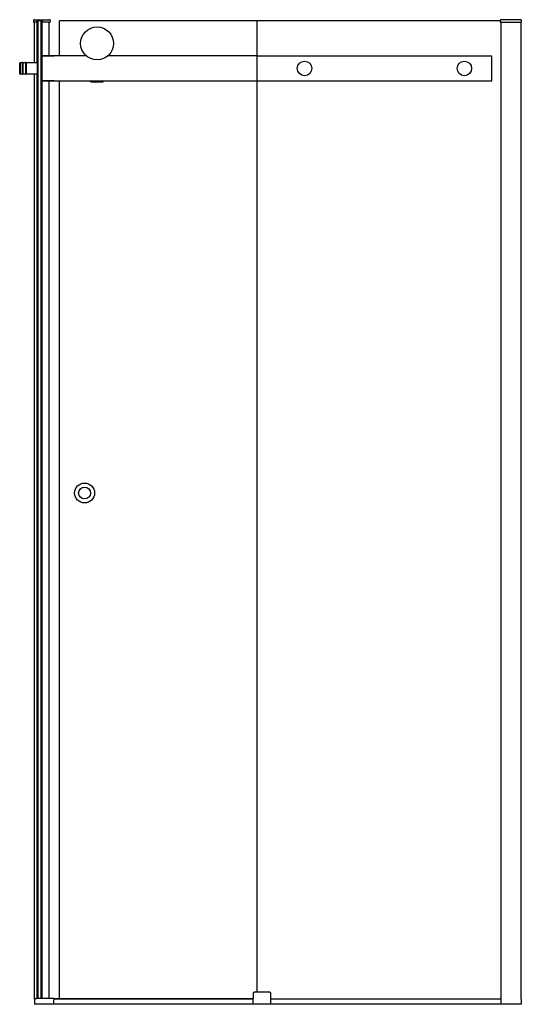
# Model space of a CAD drawing. Header units: millimetres. Extents: x 1751.09 to 1752.1, y 935.79 to 937.76.
import ezdxf

# ---------------------------------------------------------------- set-up
doc = ezdxf.new("R2010")
doc.units = ezdxf.units.MM
doc.layers.add('SANINDUSA', color=3, linetype='CONTINUOUS')

msp = doc.modelspace()

# ---------------------------------------------------------------- linework, layer by layer
at = {"layer": 'SANINDUSA'}
for p, q in [((1751.12, 937.7541), (1751.12, 937.7516)), ((1751.121, 937.7505), (1751.1221, 937.7505)), ((1751.1221, 937.7555), (1751.1215, 937.7555)), ((1751.1221, 937.7555), (1751.1505, 937.7555)), ((1751.1221, 937.6695), (1751.1221, 937.7505)), ((1751.1267, 937.7505), (1751.1221, 937.7505)), ((1751.1271, 937.7535), (1751.127, 937.7515)), ((1751.127, 937.7508), (1751.127, 937.7515)), ((1751.1271, 937.6695), (1751.1271, 937.7537)), ((1751.1275, 937.6695), (1751.1275, 937.754)), ((1751.1372, 937.754), (1751.1276, 937.754)), ((1751.1293, 937.753), (1751.1293, 937.754)), ((1751.1293, 935.7968), (1751.1293, 937.753)), ((1751.1353, 937.753), (1751.1293, 937.753)), ((1751.1353, 937.662), (1751.1353, 937.754)), ((1751.1353, 935.7968), (1751.1353, 937.753)), ((1751.1371, 937.6695), (1751.1371, 937.754)), ((1751.1376, 937.6827), (1751.1376, 937.7538)), ((1751.1377, 937.7515), (1751.1377, 937.7535)), ((1751.1377, 937.7515), (1751.1378, 937.7508)), ((1751.1505, 937.7505), (1751.1381, 937.7505)), ((1751.152, 937.7555), (1751.1505, 937.7555)), ((1751.1505, 937.7505), (1751.1526, 937.7505)), ((1751.1514, 937.683), (1751.1514, 937.7505)), ((1751.1535, 937.7541), (1751.1536, 937.7516)), ((1751.1723, 937.683), (1751.1723, 937.753)), ((1751.5677, 937.753), (1751.1723, 937.753)), ((1751.5677, 935.809), (1751.5677, 937.753)), ((1752.0543, 937.753), (1751.5677, 937.753)), ((1752.0543, 937.7541), (1752.0542, 937.7516)), ((1752.0563, 937.7505), (1752.0552, 937.7505)), ((1752.0558, 937.7555), (1752.0563, 937.7555)), ((1752.0965, 937.7555), (1752.0563, 937.7555)), ((1752.0563, 937.7505), (1752.0966, 937.7505)), ((1752.0564, 935.785), (1752.0564, 937.7505)), ((1752.0964, 935.7955), (1752.0964, 937.7505)), ((1752.0965, 937.7555), (1752.0965, 937.7541)), ((1752.0965, 937.7541), (1752.0966, 937.7516)), ((1752.0965, 935.7955), (1752.0965, 937.7505)), ((1752.0965, 935.7955), (1752.0965, 937.7505)), ((1752.0966, 937.7516), (1752.0966, 937.7505)), ((1751.2258, 937.683), (1751.1383, 937.683)), ((1751.1383, 937.683), (1751.1613, 937.683)), ((1751.2258, 937.683), (1751.1613, 937.683)), ((1751.5677, 937.683), (1751.2689, 937.683)), ((1751.0923, 937.6685), (1751.0933, 937.6695)), ((1751.0923, 937.6685), (1751.0923, 937.6475)), ((1751.0933, 937.6695), (1751.0933, 937.6465)), ((1751.0973, 937.6695), (1751.0933, 937.6695)), ((1751.0973, 937.6695), (1751.0973, 937.6465)), ((1751.0988, 937.6695), (1751.0988, 937.6465)), ((1751.1038, 937.6695), (1751.0988, 937.6695)), ((1751.1038, 937.6695), (1751.1038, 937.6465)), ((1751.1053, 937.6695), (1751.1053, 937.6465)), ((1751.1273, 937.6695), (1751.1053, 937.6695)), ((1751.1273, 937.6695), (1751.1273, 937.6465)), ((1751.1273, 937.6695), (1751.1273, 937.6465)), ((1751.1273, 937.6695), (1751.1293, 937.6695)), ((1751.1353, 937.6695), (1751.1353, 937.6465)), ((1751.1353, 937.6695), (1751.1373, 937.6695)), ((1751.1373, 937.634), (1751.1373, 937.682)), ((1751.0923, 937.6475), (1751.0933, 937.6465)), ((1751.0973, 937.6465), (1751.0933, 937.6465)), ((1751.1038, 937.6465), (1751.0988, 937.6465)), ((1751.1273, 937.6465), (1751.1053, 937.6465)), ((1751.1221, 935.7953), (1751.1221, 937.6465)), ((1751.1271, 935.7968), (1751.1271, 937.6465)), ((1751.1273, 937.6465), (1751.1293, 937.6465)), ((1751.1275, 935.7968), (1751.1275, 937.6465)), ((1751.1353, 937.662), (1751.1353, 937.662)), ((1751.1353, 935.7968), (1751.1353, 937.654)), ((1751.1353, 937.654), (1751.1353, 937.654)), ((1751.1353, 937.6465), (1751.1373, 937.6465)), ((1751.1371, 935.7968), (1751.1371, 937.6465)), ((1751.1376, 935.7968), (1751.1376, 937.6334)), ((1751.1383, 937.633), (1751.5677, 937.633)), ((1751.1613, 937.633), (1751.1383, 937.633)), ((1751.1514, 935.7968), (1751.1514, 937.633)), ((1751.1723, 935.7958), (1751.1723, 937.633)), ((1751.2348, 937.632), (1751.2348, 937.633)), ((1751.2348, 937.631), (1751.2348, 937.632)), ((1751.2348, 937.632), (1751.2598, 937.632)), ((1751.2348, 937.631), (1751.2598, 937.631)), ((1751.2598, 937.632), (1751.2598, 937.633)), ((1751.2598, 937.631), (1751.2598, 937.632)), ((1751.1218, 935.794), (1751.1218, 935.785)), ((1751.1246, 935.7968), (1751.1263, 935.7968)), ((1751.1598, 935.7968), (1751.1263, 935.7968)), ((1751.1608, 935.7958), (1751.1608, 935.794)), ((1751.5596, 935.7958), (1751.1608, 935.7958)), ((1751.5596, 935.795), (1751.1608, 935.795)), ((1751.1608, 935.785), (1751.1608, 935.794)), ((1751.5598, 935.8076), (1751.5594, 935.785)), ((1751.5613, 935.809), (1751.5618, 935.809)), ((1751.593, 935.809), (1751.5618, 935.809)), ((1751.593, 935.809), (1751.5935, 935.809)), ((1751.5954, 935.785), (1751.595, 935.8076)), ((1752.0564, 935.795), (1751.5953, 935.795)), ((1752.0964, 935.7955), (1752.0964, 935.785)), ((1752.0964, 935.7955), (1752.0964, 935.7955)), ((1752.0964, 935.7955), (1752.0965, 935.7955)), ((1752.0965, 935.7955), (1752.0965, 935.7955)), ((1752.0964, 935.785), (1751.1218, 935.785))]:
    msp.add_line(p, q, dxfattribs=at)
at = {"layer": 'SANINDUSA', "ltscale": 75}
for p, q in [((1751.5677, 937.683), (1752.0377, 937.683)), ((1752.0377, 937.633), (1752.0377, 937.683)), ((1751.5677, 937.633), (1752.0377, 937.633))]:
    msp.add_line(p, q, dxfattribs=at)
at = {"layer": 'SANINDUSA'}
for centre, radius in [((1751.2473, 937.708), 0.033), ((1751.6627, 937.658), 0.0145), ((1751.9827, 937.658), 0.0145), ((1751.2223, 936.8083), 0.02), ((1751.2223, 936.8083), 0.012)]:
    msp.add_circle(centre, radius, dxfattribs=at)
for centre, radius, start, end in [((1751.1215, 937.754), 0.0015, 90, 178), ((1751.121, 937.7515), 0.001, 178, 270), ((1751.1267, 937.7508), 0.0003, 270, 358), ((1751.1276, 937.7535), 0.0005, 137.3632, 178), ((1751.1276, 937.7535), 0.0005, 90.0173, 137.3458), ((1751.1372, 937.7535), 0.0005, 42.6393, 90.038), ((1751.1372, 937.7535), 0.0005, 2, 42.6368), ((1751.1381, 937.7508), 0.0003, 182, 270), ((1751.152, 937.754), 0.0015, 2, 90), ((1751.1526, 937.7515), 0.001, 270, 2), ((1752.0552, 937.7515), 0.001, 178, 270), ((1752.0558, 937.754), 0.0015, 90, 178), ((1751.1383, 937.682), 0.001, 90, 180), ((1751.0981, 937.6693), 0.00075, 0, 180), ((1751.1046, 937.6693), 0.00075, 0, 180), ((1751.0981, 937.6468), 0.00075, 180, 0), ((1751.1046, 937.6468), 0.00075, 180, 0), ((1751.1383, 937.634), 0.001, 180, 270), ((1751.1246, 935.794), 0.0028, 90, 180), ((1751.1598, 935.7958), 0.001, 0, 90), ((1751.5613, 935.8075), 0.0015, 90, 179), ((1751.5935, 935.8075), 0.0015, 1, 90)]:
    msp.add_arc(centre, radius, start, end, dxfattribs=at)

doc.saveas('drawing.dxf')
